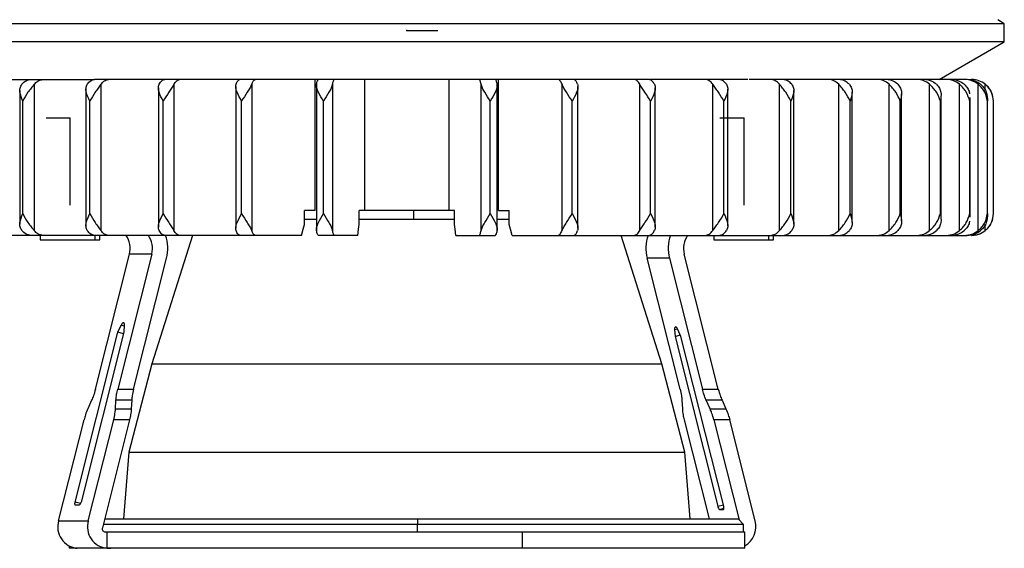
# Model space of a CAD drawing. Header units: millimetres. Extents: x -124 to 136, y -37 to 210.
# Tile 8 of 16: x 45 to 136, y -37 to 12. Entities that reach past the tile are written whole.
import ezdxf

# ---------------------------------------------------------------- set-up
doc = ezdxf.new("R2010")
doc.units = ezdxf.units.MM
doc.header["$PDSIZE"] = -1

msp = doc.modelspace()

# ---------------------------------------------------------------- linework, layer by layer
at = {"color": 7, "linetype": 'Continuous', "lineweight": 25}
for p, q in [((136.044, 11.749), (135.444, 12.123)), ((136.044, 11.749), (26.044, 11.749)), ((136.044, 10.087), (136.044, 11.749)), ((136.044, 10.087), (26.044, 10.087)), ((130.044, 6.623), (136.044, 10.087)), ((29.472, 6.623), (46.318, 6.623)), ((46.428, 6.623), (52.222, 6.623)), ((103.326, 6.623), (52.303, 6.623)), ((72.61, -5.427), (72.61, 6.623)), ((77.162, -5.427), (77.162, 6.623)), ((84.926, -5.427), (84.926, 6.623)), ((89.478, -5.427), (89.478, 6.623)), ((109.785, 6.623), (103.384, 6.623)), ((112.431, 6.623), (109.836, 6.623)), ((115.66, 6.623), (112.562, 6.623)), ((132.616, 6.623), (115.691, 6.623)), ((45.423, 5.593), (45.423, -6.696)), ((46.74, 6.18), (46.74, -7.284)), ((51.505, 5.733), (51.505, -6.837)), ((52.886, 6.18), (52.886, -7.284)), ((58.173, 5.862), (58.173, -6.966)), ((59.605, 6.18), (59.605, -7.284)), ((65.292, 5.968), (65.292, -7.072)), ((66.761, 6.18), (66.761, -7.284)), ((72.716, 6.183), (72.716, -7.286)), ((74.208, 6.18), (74.208, -7.284)), ((87.88, -7.284), (87.88, 6.18)), ((89.372, -7.287), (89.372, 6.183)), ((95.327, -7.284), (95.327, 6.18)), ((96.796, -7.072), (96.796, 5.968)), ((102.483, -7.284), (102.483, 6.18)), ((103.915, -6.966), (103.915, 5.862)), ((109.202, -7.284), (109.202, 6.18)), ((110.583, -6.836), (110.583, 5.733)), ((115.349, -7.284), (115.349, 6.18)), ((116.665, -6.696), (116.665, 5.593)), ((120.797, -7.284), (120.797, 6.18)), ((122.038, -6.557), (122.038, 5.454)), ((125.435, -7.284), (125.435, 6.18)), ((129.17, -7.284), (129.17, 6.18)), ((131.926, -7.284), (131.926, 6.18)), ((133.645, -7.284), (133.645, 6.18)), ((134.294, 5.621), (134.294, 6.18)), ((45.682, -5.727), (45.682, 4.623)), ((51.849, -5.727), (51.849, 4.623)), ((58.612, -5.727), (58.612, 4.623)), ((65.831, -5.727), (65.831, 4.623)), ((73.359, -5.727), (73.359, 4.623)), ((88.729, -5.727), (88.729, 4.623)), ((96.258, -5.727), (96.258, 4.623)), ((103.476, -5.727), (103.476, 4.623)), ((110.239, -5.727), (110.239, 4.623)), ((116.407, -5.727), (116.407, 4.623)), ((121.855, -5.727), (121.855, 4.623)), ((126.472, -5.727), (126.472, 4.623)), ((126.591, -6.396), (126.591, 5.292)), ((130.164, -5.727), (130.164, 4.623)), ((130.232, -6.228), (130.232, 5.124)), ((132.843, 4.954), (132.857, 4.623)), ((132.857, -5.727), (132.857, 4.623)), ((132.887, -6.058), (132.887, 4.954)), ((134.494, -5.727), (134.494, 4.623)), ((134.502, -5.89), (134.502, 4.786)), ((135.044, -5.727), (135.044, 4.623)), ((72.61, -5.427), (71.624, -5.427)), ((71.624, -6.727), (71.624, -5.427)), ((76.664, -6.727), (76.664, -5.427)), ((85.424, -5.427), (76.664, -5.427)), ((81.651, -5.427), (81.659, -6.227)), ((85.424, -6.727), (85.424, -5.427)), ((89.478, -5.427), (90.465, -5.427)), ((90.465, -6.727), (90.465, -5.427)), ((71.624, -6.227), (72.716, -6.227)), ((76.664, -6.227), (85.424, -6.227)), ((89.372, -6.227), (90.465, -6.227)), ((132.857, -5.727), (132.843, -6.058)), ((134.294, -7.284), (134.294, -6.724)), ((71.342, -7.727), (29.472, -7.727)), ((47.284, -7.727), (47.284, -8.127)), ((47.284, -8.127), (52.784, -8.127)), ((52.336, -8.127), (52.336, -7.727)), ((52.784, -8.127), (52.784, -7.727)), ((61.319, -7.727), (57.571, -19.548)), ((76.522, -7.727), (72.902, -7.727)), ((85.566, -7.727), (89.186, -7.727)), ((90.746, -7.727), (132.616, -7.727)), ((104.517, -19.548), (100.77, -7.727)), ((109.304, -7.727), (109.304, -8.127)), ((109.304, -8.127), (114.804, -8.127)), ((114.356, -8.127), (114.356, -7.727)), ((114.804, -8.127), (114.804, -7.727)), ((52.372, -21.891), (55.506, -9.445)), ((57.558, -9.445), (54.424, -21.891)), ((57.558, -9.445), (55.506, -9.445)), ((55.884, -21.891), (58.92, -9.833)), ((106.205, -21.891), (103.168, -9.833)), ((105.221, -9.833), (103.168, -9.833)), ((105.221, -9.833), (108.257, -21.891)), ((109.716, -21.891), (106.582, -9.445)), ((54.449, -16.633), (54.731, -16.004)), ((55.025, -16.088), (54.731, -16.004)), ((54.973, -15.765), (54.943, -15.756)), ((55.03, -16.004), (54.996, -16.633)), ((50.511, -32.271), (54.449, -16.633)), ((54.996, -16.633), (51.058, -32.271)), ((54.959, -16.779), (54.449, -16.633)), ((105.697, -16.392), (105.958, -16.318)), ((105.697, -16.392), (105.731, -17.021)), ((105.731, -17.021), (106.216, -16.883)), ((105.731, -17.021), (109.668, -32.659)), ((106.278, -17.021), (105.995, -16.392)), ((110.215, -32.659), (106.278, -17.021)), ((57.571, -19.548), (55.455, -27.693)), ((57.571, -19.548), (104.517, -19.548)), ((106.633, -27.693), (104.517, -19.548)), ((54.424, -21.891), (55.884, -21.891)), ((108.257, -21.891), (109.716, -21.891)), ((52.029, -22.891), (51.668, -23.695)), ((54.221, -23.695), (54.264, -22.891)), ((55.723, -22.891), (54.264, -22.891)), ((55.723, -22.891), (55.68, -23.695)), ((106.365, -22.891), (106.408, -23.695)), ((108.961, -23.695), (108.6, -22.891)), ((110.059, -22.891), (108.6, -22.891)), ((110.059, -22.891), (110.42, -23.695)), ((54.221, -23.695), (55.68, -23.695)), ((108.961, -23.695), (110.42, -23.695)), ((48.979, -34.009), (51.324, -24.695)), ((51.715, -34.009), (54.06, -24.695)), ((55.52, -24.695), (53.013, -34.649)), ((55.52, -24.695), (54.06, -24.695)), ((106.568, -24.695), (108.868, -33.827)), ((109.305, -24.695), (111.624, -33.907)), ((110.764, -24.695), (109.305, -24.695)), ((113.109, -34.009), (110.764, -24.695)), ((55.455, -27.693), (54.962, -33.827)), ((55.455, -27.693), (106.633, -27.693)), ((107.126, -33.827), (106.633, -27.693)), ((51.009, -32.413), (50.511, -32.271)), ((50.883, -32.56), (50.541, -32.56)), ((109.668, -32.659), (110.179, -32.513)), ((109.844, -32.949), (110.239, -32.836)), ((109.844, -32.949), (110.186, -32.949)), ((110.186, -32.949), (110.204, -32.944)), ((48.979, -34.009), (51.715, -34.009)), ((112.044, -34.327), (53.094, -34.327)), ((53.22, -33.827), (111.544, -33.827)), ((82.018, -33.827), (82.034, -34.327)), ((82.034, -35.027), (82.034, -34.327)), ((112.044, -34.327), (111.544, -33.827)), ((112.044, -35.027), (112.044, -34.327)), ((112.144, -35.027), (53.286, -35.027)), ((53.43, -35.027), (53.43, -36.524)), ((91.681, -36.527), (91.681, -35.027)), ((112.144, -36.527), (112.144, -35.027)), ((49.944, -36.311), (49.944, -36.527)), ((112.144, -36.527), (49.944, -36.527))]:
    msp.add_line(p, q, dxfattribs=at)
at = {"color": 7, "linetype": 'Continuous'}
for p, q in [((81.044, 11.123), (83.882, 11.123)), ((50.034, 3.073), (47.839, 3.073)), ((50.034, 3.073), (50.034, -4.953)), ((112.054, 3.073), (109.859, 3.073)), ((112.054, 3.073), (112.054, -4.953))]:
    msp.add_line(p, q, dxfattribs=at)
at = {"color": 7, "linetype": 'Continuous', "lineweight": 25, "flags": 128}
for points in [[(71.342, -7.727), (71.5, -7.167), (71.624, -6.727)], [(76.522, -7.727), (76.602, -7.167), (76.664, -6.727)], [(85.566, -7.727), (85.487, -7.167), (85.424, -6.727)], [(90.746, -7.727), (90.589, -7.167), (90.465, -6.727)], [(54.943, -15.756), (54.965, -15.76), (54.984, -15.773), (55, -15.794), (55.013, -15.823), (55.023, -15.859), (55.029, -15.901), (55.031, -15.95), (55.03, -16.004)], [(105.995, -16.392), (105.943, -16.29), (105.887, -16.211), (105.833, -16.161), (105.784, -16.144), (105.743, -16.161), (105.714, -16.211), (105.698, -16.29), (105.697, -16.392)], [(50.541, -32.56), (50.522, -32.555), (50.507, -32.538), (50.496, -32.512), (50.49, -32.476), (50.488, -32.432), (50.491, -32.382), (50.499, -32.327), (50.511, -32.271)], [(110.186, -32.949), (110.204, -32.943), (110.22, -32.927), (110.23, -32.9), (110.237, -32.864), (110.239, -32.82), (110.236, -32.77), (110.228, -32.715), (110.215, -32.659)]]:
    msp.add_lwpolyline(points, dxfattribs=at)
at = {"color": 7, "linetype": 'Continuous', "lineweight": 25}
for centre, radius, start, end in [((133.044, 4.623), 2, 360, 46.73371), ((133.044, -5.727), 2, 311.90113, 360), ((53.475, -8.926), 2.096, 345.68165, 34.89838), ((55.532, -8.925), 2.092, 345.63197, 34.94806), ((55.321, -8.927), 3.711, 345.8767, 18.87009), ((106.767, -8.927), 3.711, 161.12991, 194.1233), ((108.82, -8.927), 3.711, 161.12991, 194.1233), ((108.613, -8.926), 2.096, 145.10162, 194.31835), ((133.044, -5.727), 2, 270, 296.19161), ((55.09, -16.096), 0.37, 113.34551, 165.61481), ((50.678, -32.238), 0.381, 302.41407, 355.16466), ((110.048, -32.627), 0.381, 184.83534, 237.58593), ((50.887, -34.55), 1.983, 164.16961, 264.42521), ((53.623, -34.55), 1.983, 164.16961, 264.42521), ((111.133, -34.534), 2.044, 299.63033, 14.86515), ((53.298, -34.731), 0.296, 164.02181, 267.56528)]:
    msp.add_arc(centre, radius, start, end, dxfattribs=at)
for points, knots in [([(45.606, 6.18), (45.731, 6.308), (45.98, 6.563), (46.279, 6.603), (46.428, 6.623)], [0, 0, 0, 0, 0.5, 1, 1, 1, 1]), ([(46.74, 6.18), (46.848, 6.293), (47.094, 6.552), (47.394, 6.598), (47.562, 6.623)], [0, 0, 0, 0, 0.43833, 1, 1, 1, 1]), ([(51.624, 6.18), (51.727, 6.308), (51.933, 6.563), (52.179, 6.603), (52.303, 6.623)], [0, 0, 0, 0, 0.5, 1, 1, 1, 1]), ([(52.886, 6.18), (52.975, 6.293), (53.179, 6.552), (53.426, 6.598), (53.565, 6.623)], [0, 0, 0, 0, 0.43833, 1, 1, 1, 1]), ([(58.241, 6.18), (58.32, 6.308), (58.478, 6.563), (58.668, 6.603), (58.763, 6.623)], [0, 0, 0, 0, 0.5000001, 1, 1, 1, 1]), ([(59.605, 6.18), (59.674, 6.293), (59.831, 6.552), (60.02, 6.598), (60.127, 6.623)], [0, 0, 0, 0, 0.43833, 1, 1, 1, 1]), ([(65.322, 6.18), (65.376, 6.308), (65.483, 6.563), (65.612, 6.603), (65.676, 6.623)], [0, 0, 0, 0, 0.5, 1, 1, 1, 1]), ([(66.761, 6.18), (66.808, 6.293), (66.914, 6.552), (67.043, 6.598), (67.115, 6.623)], [0, 0, 0, 0, 0.4383299, 1, 1, 1, 1]), ([(72.723, 6.18), (72.751, 6.308), (72.805, 6.563), (72.87, 6.603), (72.902, 6.623)], [0, 0, 0, 0, 0.5, 1, 1, 1, 1]), ([(74.208, 6.18), (74.232, 6.293), (74.285, 6.552), (74.35, 6.598), (74.387, 6.623)], [0, 0, 0, 0, 0.43833, 1, 1, 1, 1]), ([(87.88, 6.18), (87.853, 6.308), (87.799, 6.563), (87.734, 6.603), (87.701, 6.623)], [0, 0, 0, 0, 0.5, 1, 1, 1, 1]), ([(89.365, 6.18), (89.341, 6.293), (89.288, 6.552), (89.223, 6.598), (89.186, 6.623)], [0, 0, 0, 0, 0.43833, 1, 1, 1, 1]), ([(95.327, 6.18), (95.273, 6.308), (95.166, 6.563), (95.037, 6.603), (94.973, 6.623)], [0, 0, 0, 0, 0.5, 1, 1, 1, 1]), ([(96.766, 6.18), (96.719, 6.293), (96.613, 6.552), (96.485, 6.598), (96.412, 6.623)], [0, 0, 0, 0, 0.43833, 1, 1, 1, 1]), ([(102.483, 6.18), (102.404, 6.308), (102.246, 6.563), (102.056, 6.603), (101.961, 6.623)], [0, 0, 0, 0, 0.5000001, 1, 1, 1, 1]), ([(103.847, 6.18), (103.779, 6.293), (103.622, 6.552), (103.432, 6.598), (103.326, 6.623)], [0, 0, 0, 0, 0.4383299, 1, 1, 1, 1]), ([(109.202, 6.18), (109.099, 6.308), (108.894, 6.563), (108.647, 6.603), (108.524, 6.623)], [0, 0, 0, 0, 0.5, 1, 1, 1, 1]), ([(110.464, 6.18), (110.375, 6.293), (110.171, 6.552), (109.924, 6.598), (109.785, 6.623)], [0, 0, 0, 0, 0.43833, 1, 1, 1, 1]), ([(115.349, 6.18), (115.224, 6.308), (114.975, 6.563), (114.676, 6.603), (114.526, 6.623)], [0, 0, 0, 0, 0.5, 1, 1, 1, 1]), ([(116.482, 6.18), (116.374, 6.293), (116.128, 6.552), (115.828, 6.598), (115.66, 6.623)], [0, 0, 0, 0, 0.43833, 1, 1, 1, 1]), ([(120.797, 6.18), (120.653, 6.308), (120.365, 6.563), (120.02, 6.603), (119.848, 6.623)], [0, 0, 0, 0, 0.5, 1, 1, 1, 1]), ([(121.779, 6.18), (121.654, 6.293), (121.37, 6.552), (121.024, 6.598), (120.83, 6.623)], [0, 0, 0, 0, 0.43833, 1, 1, 1, 1]), ([(125.435, 6.18), (125.275, 6.308), (124.955, 6.563), (124.571, 6.603), (124.379, 6.623)], [0, 0, 0, 0, 0.5, 1, 1, 1, 1]), ([(126.246, 6.18), (126.107, 6.293), (125.791, 6.552), (125.406, 6.598), (125.19, 6.623)], [0, 0, 0, 0, 0.43833, 1, 1, 1, 1]), ([(129.17, 6.18), (128.997, 6.308), (128.651, 6.563), (128.236, 6.603), (128.028, 6.623)], [0, 0, 0, 0, 0.5, 1, 1, 1, 1]), ([(129.794, 6.18), (129.643, 6.293), (129.301, 6.552), (128.885, 6.598), (128.652, 6.623)], [0, 0, 0, 0, 0.43833, 1, 1, 1, 1]), ([(131.926, 6.18), (131.743, 6.308), (131.378, 6.563), (130.94, 6.603), (130.721, 6.623)], [0, 0, 0, 0, 0.5000001, 1, 1, 1, 1]), ([(132.348, 6.18), (132.19, 6.293), (131.829, 6.552), (131.39, 6.598), (131.144, 6.623)], [0, 0, 0, 0, 0.43833, 1, 1, 1, 1]), ([(133.645, 6.18), (133.457, 6.308), (133.08, 6.563), (132.629, 6.603), (132.403, 6.623)], [0, 0, 0, 0, 0.5, 1, 1, 1, 1]), ([(133.859, 6.18), (133.695, 6.293), (133.323, 6.552), (132.87, 6.598), (132.616, 6.623)], [0, 0, 0, 0, 0.43833, 1, 1, 1, 1]), ([(134.294, 6.18), (134.104, 6.308), (133.723, 6.563), (133.267, 6.603), (133.039, 6.623)], [0, 0, 0, 0, 0.5, 1, 1, 1, 1]), ([(45.682, 4.623), (45.574, 4.901), (45.413, 5.318), (45.414, 5.845), (45.542, 6.068), (45.606, 6.18)], [0, 0, 0, 0, 0.498883, 0.749389, 1, 1, 1, 1]), ([(46.74, 6.18), (46.647, 6.068), (46.463, 5.845), (46.058, 5.318), (45.832, 4.901), (45.682, 4.623)], [0, 0, 0, 0, 0.250861, 0.501307, 1, 1, 1, 1]), ([(51.849, 4.623), (51.724, 4.901), (51.535, 5.318), (51.478, 5.845), (51.575, 6.068), (51.624, 6.18)], [0, 0, 0, 0, 0.498883, 0.749389, 1, 1, 1, 1]), ([(52.886, 6.18), (52.806, 6.068), (52.646, 5.845), (52.253, 5.318), (52.011, 4.901), (51.849, 4.623)], [0, 0, 0, 0, 0.250861, 0.501307, 1, 1, 1, 1]), ([(58.612, 4.623), (58.47, 4.901), (58.258, 5.318), (58.143, 5.845), (58.208, 6.068), (58.241, 6.18)], [0, 0, 0, 0, 0.4988829, 0.7493889, 1, 1, 1, 1]), ([(59.605, 6.18), (59.539, 6.068), (59.406, 5.845), (59.034, 5.318), (58.78, 4.901), (58.612, 4.623)], [0, 0, 0, 0, 0.2508613, 0.5013074, 1, 1, 1, 1]), ([(65.831, 4.623), (65.676, 4.901), (65.444, 5.318), (65.275, 5.845), (65.306, 6.068), (65.322, 6.18)], [0, 0, 0, 0, 0.498883, 0.749389, 1, 1, 1, 1]), ([(66.761, 6.18), (66.71, 6.068), (66.607, 5.845), (66.263, 5.318), (66.003, 4.901), (65.831, 4.623)], [0, 0, 0, 0, 0.2508614, 0.5013074, 1, 1, 1, 1]), ([(73.359, 4.623), (73.195, 4.901), (72.948, 5.318), (72.728, 5.845), (72.725, 6.068), (72.723, 6.18)], [0, 0, 0, 0, 0.498883, 0.749389, 1, 1, 1, 1]), ([(74.208, 6.18), (74.173, 6.068), (74.102, 5.845), (73.793, 5.318), (73.532, 4.901), (73.359, 4.623)], [0, 0, 0, 0, 0.250861, 0.501307, 1, 1, 1, 1]), ([(88.729, 4.623), (88.556, 4.901), (88.295, 5.318), (87.986, 5.845), (87.915, 6.068), (87.88, 6.18)], [0, 0, 0, 0, 0.498883, 0.749389, 1, 1, 1, 1]), ([(89.365, 6.18), (89.363, 6.068), (89.36, 5.845), (89.14, 5.318), (88.893, 4.901), (88.729, 4.623)], [0, 0, 0, 0, 0.250861, 0.501307, 1, 1, 1, 1]), ([(96.258, 4.623), (96.085, 4.901), (95.825, 5.318), (95.481, 5.845), (95.378, 6.068), (95.327, 6.18)], [0, 0, 0, 0, 0.4988829, 0.7493889, 1, 1, 1, 1]), ([(96.766, 6.18), (96.782, 6.068), (96.813, 5.845), (96.644, 5.318), (96.412, 4.901), (96.258, 4.623)], [0, 0, 0, 0, 0.2508614, 0.5013074, 1, 1, 1, 1]), ([(103.476, 4.623), (103.308, 4.901), (103.054, 5.318), (102.682, 5.845), (102.549, 6.068), (102.483, 6.18)], [0, 0, 0, 0, 0.498883, 0.749389, 1, 1, 1, 1]), ([(103.847, 6.18), (103.88, 6.068), (103.945, 5.845), (103.83, 5.318), (103.618, 4.901), (103.476, 4.623)], [0, 0, 0, 0, 0.250861, 0.501307, 1, 1, 1, 1]), ([(110.239, 4.623), (110.078, 4.901), (109.835, 5.318), (109.442, 5.845), (109.282, 6.068), (109.202, 6.18)], [0, 0, 0, 0, 0.498883, 0.749389, 1, 1, 1, 1]), ([(110.464, 6.18), (110.513, 6.068), (110.611, 5.845), (110.553, 5.318), (110.364, 4.901), (110.239, 4.623)], [0, 0, 0, 0, 0.250861, 0.501307, 1, 1, 1, 1]), ([(116.407, 4.623), (116.256, 4.901), (116.03, 5.318), (115.625, 5.845), (115.441, 6.068), (115.349, 6.18)], [0, 0, 0, 0, 0.498883, 0.749389, 1, 1, 1, 1]), ([(116.482, 6.18), (116.546, 6.068), (116.674, 5.845), (116.675, 5.318), (116.514, 4.901), (116.407, 4.623)], [0, 0, 0, 0, 0.250861, 0.501307, 1, 1, 1, 1]), ([(121.855, 4.623), (121.718, 4.901), (121.513, 5.318), (121.103, 5.845), (120.899, 6.068), (120.797, 6.18)], [0, 0, 0, 0, 0.498883, 0.749389, 1, 1, 1, 1]), ([(121.779, 6.18), (121.857, 6.068), (122.013, 5.845), (122.072, 5.318), (121.941, 4.901), (121.855, 4.623)], [0, 0, 0, 0, 0.250861, 0.501307, 1, 1, 1, 1]), ([(126.472, 4.623), (126.352, 4.901), (126.172, 5.318), (125.766, 5.845), (125.546, 6.068), (125.435, 6.18)], [0, 0, 0, 0, 0.4988829, 0.7493889, 1, 1, 1, 1]), ([(126.246, 6.18), (126.337, 6.068), (126.517, 5.845), (126.633, 5.318), (126.536, 4.901), (126.472, 4.623)], [0, 0, 0, 0, 0.250861, 0.501307, 1, 1, 1, 1]), ([(130.164, 4.623), (130.064, 4.901), (129.912, 5.318), (129.519, 5.845), (129.287, 6.068), (129.17, 6.18)], [0, 0, 0, 0, 0.498883, 0.749389, 1, 1, 1, 1]), ([(129.794, 6.18), (129.894, 6.068), (130.096, 5.845), (130.267, 5.318), (130.205, 4.901), (130.164, 4.623)], [0, 0, 0, 0, 0.250861, 0.501307, 1, 1, 1, 1]), ([(132.857, 4.623), (132.777, 4.901), (132.658, 5.318), (132.285, 5.845), (132.045, 6.068), (131.926, 6.18)], [0, 0, 0, 0, 0.4988829, 0.7493889, 1, 1, 1, 1]), ([(132.348, 6.18), (132.455, 6.068), (132.669, 5.844), (132.828, 5.538), (132.828, 5.352), (132.828, 5.304)], [0, 0, 0, 0, 0.427022, 0.853336, 1, 1, 1, 1]), ([(134.494, 4.623), (134.438, 4.901), (134.353, 5.318), (134.007, 5.845), (133.766, 6.068), (133.645, 6.18)], [0, 0, 0, 0, 0.498883, 0.749389, 1, 1, 1, 1]), ([(133.859, 6.18), (133.974, 6.068), (134.205, 5.845), (134.474, 5.318), (134.486, 4.901), (134.494, 4.623)], [0, 0, 0, 0, 0.250861, 0.501307, 1, 1, 1, 1]), ([(135.044, 4.623), (135.011, 4.901), (134.962, 5.318), (134.652, 5.845), (134.413, 6.068), (134.294, 6.18)], [0, 0, 0, 0, 0.498883, 0.749389, 1, 1, 1, 1]), ([(45.606, -7.284), (45.542, -7.172), (45.414, -6.949), (45.413, -6.422), (45.574, -6.005), (45.682, -5.727)], [0, 0, 0, 0, 0.250861, 0.501307, 1, 1, 1, 1]), ([(45.682, -5.727), (45.832, -6.005), (46.058, -6.422), (46.463, -6.949), (46.647, -7.172), (46.74, -7.284)], [0, 0, 0, 0, 0.498883, 0.749389, 1, 1, 1, 1]), ([(51.624, -7.284), (51.575, -7.172), (51.477, -6.949), (51.535, -6.422), (51.724, -6.005), (51.849, -5.727)], [0, 0, 0, 0, 0.2508611, 0.5013073, 1, 1, 1, 1]), ([(51.849, -5.727), (52.011, -6.005), (52.253, -6.422), (52.646, -6.949), (52.806, -7.172), (52.886, -7.284)], [0, 0, 0, 0, 0.4988829, 0.7493889, 1, 1, 1, 1]), ([(58.241, -7.284), (58.208, -7.172), (58.143, -6.949), (58.258, -6.422), (58.47, -6.005), (58.612, -5.727)], [0, 0, 0, 0, 0.250861, 0.501307, 1, 1, 1, 1]), ([(58.612, -5.727), (58.78, -6.005), (59.034, -6.422), (59.406, -6.949), (59.539, -7.172), (59.605, -7.284)], [0, 0, 0, 0, 0.498883, 0.749389, 1, 1, 1, 1]), ([(65.322, -7.284), (65.306, -7.172), (65.275, -6.949), (65.444, -6.422), (65.676, -6.005), (65.831, -5.727)], [0, 0, 0, 0, 0.2508614, 0.5013074, 1, 1, 1, 1]), ([(65.831, -5.727), (66.003, -6.005), (66.263, -6.422), (66.607, -6.949), (66.71, -7.172), (66.761, -7.284)], [0, 0, 0, 0, 0.498883, 0.749389, 1, 1, 1, 1]), ([(72.723, -7.284), (72.725, -7.172), (72.728, -6.949), (72.949, -6.422), (73.195, -6.005), (73.359, -5.727)], [0, 0, 0, 0, 0.2508614, 0.5013074, 1, 1, 1, 1]), ([(73.359, -5.727), (73.533, -6.005), (73.793, -6.422), (74.102, -6.949), (74.173, -7.172), (74.208, -7.284)], [0, 0, 0, 0, 0.498883, 0.749389, 1, 1, 1, 1]), ([(87.88, -7.284), (87.915, -7.172), (87.986, -6.949), (88.295, -6.422), (88.556, -6.005), (88.729, -5.727)], [0, 0, 0, 0, 0.250861, 0.501307, 1, 1, 1, 1]), ([(88.729, -5.727), (88.893, -6.005), (89.14, -6.422), (89.361, -6.949), (89.363, -7.172), (89.365, -7.284)], [0, 0, 0, 0, 0.498883, 0.749389, 1, 1, 1, 1]), ([(95.327, -7.284), (95.378, -7.172), (95.481, -6.949), (95.825, -6.422), (96.085, -6.005), (96.258, -5.727)], [0, 0, 0, 0, 0.250861, 0.501307, 1, 1, 1, 1]), ([(96.258, -5.727), (96.412, -6.005), (96.644, -6.422), (96.813, -6.949), (96.782, -7.172), (96.766, -7.284)], [0, 0, 0, 0, 0.498883, 0.749389, 1, 1, 1, 1]), ([(102.483, -7.284), (102.549, -7.172), (102.682, -6.949), (103.054, -6.422), (103.308, -6.005), (103.476, -5.727)], [0, 0, 0, 0, 0.250861, 0.501307, 1, 1, 1, 1]), ([(103.476, -5.727), (103.618, -6.005), (103.831, -6.422), (103.945, -6.949), (103.88, -7.172), (103.847, -7.284)], [0, 0, 0, 0, 0.4988829, 0.7493889, 1, 1, 1, 1]), ([(109.202, -7.284), (109.282, -7.172), (109.443, -6.949), (109.836, -6.422), (110.078, -6.005), (110.239, -5.727)], [0, 0, 0, 0, 0.2508611, 0.5013073, 1, 1, 1, 1]), ([(110.239, -5.727), (110.364, -6.005), (110.553, -6.422), (110.611, -6.949), (110.513, -7.172), (110.464, -7.284)], [0, 0, 0, 0, 0.498883, 0.749389, 1, 1, 1, 1]), ([(115.349, -7.284), (115.441, -7.172), (115.625, -6.949), (116.031, -6.422), (116.256, -6.005), (116.407, -5.727)], [0, 0, 0, 0, 0.250861, 0.501307, 1, 1, 1, 1]), ([(116.407, -5.727), (116.514, -6.005), (116.675, -6.422), (116.674, -6.949), (116.546, -7.172), (116.482, -7.284)], [0, 0, 0, 0, 0.498883, 0.749389, 1, 1, 1, 1]), ([(120.797, -7.284), (120.899, -7.172), (121.103, -6.949), (121.513, -6.422), (121.718, -6.005), (121.855, -5.727)], [0, 0, 0, 0, 0.250861, 0.501307, 1, 1, 1, 1]), ([(121.855, -5.727), (121.941, -6.005), (122.072, -6.422), (122.013, -6.949), (121.857, -7.172), (121.779, -7.284)], [0, 0, 0, 0, 0.498883, 0.749389, 1, 1, 1, 1]), ([(125.435, -7.284), (125.546, -7.172), (125.766, -6.949), (126.172, -6.422), (126.352, -6.005), (126.472, -5.727)], [0, 0, 0, 0, 0.250861, 0.501307, 1, 1, 1, 1]), ([(126.472, -5.727), (126.536, -6.005), (126.633, -6.422), (126.517, -6.949), (126.337, -7.172), (126.246, -7.284)], [0, 0, 0, 0, 0.498883, 0.749389, 1, 1, 1, 1]), ([(129.17, -7.284), (129.287, -7.172), (129.519, -6.949), (129.913, -6.422), (130.064, -6.005), (130.164, -5.727)], [0, 0, 0, 0, 0.2508613, 0.5013074, 1, 1, 1, 1]), ([(130.164, -5.727), (130.205, -6.005), (130.267, -6.422), (130.096, -6.949), (129.894, -7.172), (129.794, -7.284)], [0, 0, 0, 0, 0.4988829, 0.7493889, 1, 1, 1, 1]), ([(131.926, -7.284), (132.045, -7.172), (132.285, -6.949), (132.658, -6.422), (132.777, -6.005), (132.857, -5.727)], [0, 0, 0, 0, 0.250861, 0.501307, 1, 1, 1, 1]), ([(133.645, -7.284), (133.766, -7.172), (134.007, -6.949), (134.353, -6.422), (134.438, -6.005), (134.494, -5.727)], [0, 0, 0, 0, 0.250861, 0.501307, 1, 1, 1, 1]), ([(134.494, -5.727), (134.486, -6.005), (134.474, -6.422), (134.205, -6.949), (133.974, -7.172), (133.859, -7.284)], [0, 0, 0, 0, 0.4988829, 0.7493889, 1, 1, 1, 1]), ([(134.294, -7.284), (134.413, -7.172), (134.652, -6.949), (134.962, -6.422), (135.011, -6.005), (135.044, -5.727)], [0, 0, 0, 0, 0.250861, 0.501307, 1, 1, 1, 1]), ([(132.828, -6.408), (132.828, -6.456), (132.828, -6.642), (132.669, -6.948), (132.455, -7.172), (132.348, -7.284)], [0, 0, 0, 0, 0.147, 0.573411, 1, 1, 1, 1]), ([(46.428, -7.727), (46.279, -7.707), (45.98, -7.667), (45.731, -7.412), (45.606, -7.284)], [0, 0, 0, 0, 0.49896, 1, 1, 1, 1]), ([(47.562, -7.727), (47.394, -7.701), (47.094, -7.656), (46.848, -7.397), (46.74, -7.284)], [0, 0, 0, 0, 0.56167, 1, 1, 1, 1]), ([(52.303, -7.727), (52.18, -7.707), (51.933, -7.667), (51.727, -7.412), (51.624, -7.284)], [0, 0, 0, 0, 0.49896, 1, 1, 1, 1]), ([(53.565, -7.727), (53.426, -7.701), (53.179, -7.656), (52.975, -7.397), (52.886, -7.284)], [0, 0, 0, 0, 0.56167, 1, 1, 1, 1]), ([(58.763, -7.727), (58.668, -7.707), (58.478, -7.667), (58.32, -7.412), (58.241, -7.284)], [0, 0, 0, 0, 0.49896, 1, 1, 1, 1]), ([(60.127, -7.727), (60.02, -7.701), (59.831, -7.656), (59.674, -7.397), (59.605, -7.284)], [0, 0, 0, 0, 0.56167, 1, 1, 1, 1]), ([(65.676, -7.727), (65.612, -7.707), (65.483, -7.667), (65.376, -7.412), (65.322, -7.284)], [0, 0, 0, 0, 0.49896, 1, 1, 1, 1]), ([(67.115, -7.727), (67.043, -7.701), (66.914, -7.656), (66.808, -7.397), (66.761, -7.284)], [0, 0, 0, 0, 0.56167, 1, 1, 1, 1]), ([(72.902, -7.727), (72.87, -7.707), (72.805, -7.667), (72.751, -7.412), (72.723, -7.284)], [0, 0, 0, 0, 0.49896, 1, 1, 1, 1]), ([(74.387, -7.727), (74.35, -7.701), (74.285, -7.656), (74.232, -7.397), (74.208, -7.284)], [0, 0, 0, 0, 0.56167, 1, 1, 1, 1]), ([(87.701, -7.727), (87.734, -7.707), (87.799, -7.667), (87.853, -7.412), (87.88, -7.284)], [0, 0, 0, 0, 0.49896, 1, 1, 1, 1]), ([(89.186, -7.727), (89.223, -7.701), (89.288, -7.656), (89.341, -7.397), (89.365, -7.284)], [0, 0, 0, 0, 0.56167, 1, 1, 1, 1]), ([(94.973, -7.727), (95.037, -7.707), (95.166, -7.667), (95.273, -7.412), (95.327, -7.284)], [0, 0, 0, 0, 0.49896, 1, 1, 1, 1]), ([(96.412, -7.727), (96.485, -7.701), (96.613, -7.656), (96.719, -7.397), (96.766, -7.284)], [0, 0, 0, 0, 0.56167, 1, 1, 1, 1]), ([(101.961, -7.727), (102.056, -7.707), (102.245, -7.667), (102.403, -7.412), (102.483, -7.284)], [0, 0, 0, 0, 0.49896, 1, 1, 1, 1]), ([(103.326, -7.727), (103.432, -7.701), (103.622, -7.656), (103.779, -7.397), (103.847, -7.284)], [0, 0, 0, 0, 0.56167, 1, 1, 1, 1]), ([(108.524, -7.727), (108.647, -7.707), (108.893, -7.667), (109.099, -7.412), (109.202, -7.284)], [0, 0, 0, 0, 0.49896, 1, 1, 1, 1]), ([(109.785, -7.727), (109.924, -7.701), (110.171, -7.656), (110.375, -7.397), (110.464, -7.284)], [0, 0, 0, 0, 0.56167, 1, 1, 1, 1]), ([(114.526, -7.727), (114.676, -7.707), (114.974, -7.667), (115.224, -7.412), (115.349, -7.284)], [0, 0, 0, 0, 0.49896, 1, 1, 1, 1]), ([(115.66, -7.727), (115.828, -7.701), (116.128, -7.656), (116.374, -7.397), (116.482, -7.284)], [0, 0, 0, 0, 0.56167, 1, 1, 1, 1]), ([(119.848, -7.727), (120.02, -7.707), (120.365, -7.667), (120.652, -7.412), (120.797, -7.284)], [0, 0, 0, 0, 0.49896, 1, 1, 1, 1]), ([(120.83, -7.727), (121.024, -7.701), (121.37, -7.656), (121.654, -7.397), (121.779, -7.284)], [0, 0, 0, 0, 0.56167, 1, 1, 1, 1]), ([(124.379, -7.727), (124.571, -7.707), (124.955, -7.667), (125.275, -7.412), (125.435, -7.284)], [0, 0, 0, 0, 0.49896, 1, 1, 1, 1]), ([(125.19, -7.727), (125.406, -7.701), (125.791, -7.656), (126.107, -7.397), (126.246, -7.284)], [0, 0, 0, 0, 0.56167, 1, 1, 1, 1]), ([(128.028, -7.727), (128.236, -7.707), (128.651, -7.667), (128.997, -7.412), (129.17, -7.284)], [0, 0, 0, 0, 0.49896, 1, 1, 1, 1]), ([(128.652, -7.727), (128.885, -7.701), (129.301, -7.656), (129.643, -7.397), (129.794, -7.284)], [0, 0, 0, 0, 0.56167, 1, 1, 1, 1]), ([(130.721, -7.727), (130.94, -7.707), (131.378, -7.667), (131.743, -7.412), (131.926, -7.284)], [0, 0, 0, 0, 0.49896, 1, 1, 1, 1]), ([(131.144, -7.727), (131.39, -7.701), (131.829, -7.656), (132.19, -7.397), (132.348, -7.284)], [0, 0, 0, 0, 0.56167, 1, 1, 1, 1]), ([(132.403, -7.727), (132.628, -7.707), (133.08, -7.667), (133.457, -7.412), (133.645, -7.284)], [0, 0, 0, 0, 0.49896, 1, 1, 1, 1]), ([(132.616, -7.727), (132.87, -7.701), (133.323, -7.656), (133.695, -7.397), (133.859, -7.284)], [0, 0, 0, 0, 0.56167, 1, 1, 1, 1]), ([(133.039, -7.727), (133.267, -7.707), (133.723, -7.667), (134.104, -7.412), (134.294, -7.284)], [0, 0, 0, 0, 0.500001, 1, 1, 1, 1]), ([(52.372, -21.891), (52.318, -22.087), (52.221, -22.438), (52.087, -22.753), (52.029, -22.891)], [0, 0, 0, 0, 0.561132, 1, 1, 1, 1]), ([(54.264, -22.891), (54.28, -22.713), (54.308, -22.395), (54.389, -22.045), (54.424, -21.891)], [0, 0, 0, 0, 0.558986, 1, 1, 1, 1]), ([(55.884, -21.891), (55.839, -22.087), (55.76, -22.438), (55.735, -22.753), (55.723, -22.891)], [0, 0, 0, 0, 0.561132, 1, 1, 1, 1]), ([(106.205, -21.891), (106.249, -22.087), (106.328, -22.438), (106.354, -22.753), (106.365, -22.891)], [0, 0, 0, 0, 0.561132, 1, 1, 1, 1]), ([(108.6, -22.891), (108.526, -22.713), (108.394, -22.395), (108.299, -22.045), (108.257, -21.891)], [0, 0, 0, 0, 0.558986, 1, 1, 1, 1]), ([(109.716, -21.891), (109.77, -22.087), (109.867, -22.438), (110.001, -22.753), (110.059, -22.891)], [0, 0, 0, 0, 0.561132, 1, 1, 1, 1]), ([(51.668, -23.695), (51.594, -23.873), (51.461, -24.191), (51.366, -24.541), (51.324, -24.695)], [0, 0, 0, 0, 0.558986, 1, 1, 1, 1]), ([(54.06, -24.695), (54.105, -24.498), (54.184, -24.148), (54.209, -23.833), (54.221, -23.695)], [0, 0, 0, 0, 0.561132, 1, 1, 1, 1]), ([(55.68, -23.695), (55.664, -23.873), (55.636, -24.191), (55.555, -24.541), (55.52, -24.695)], [0, 0, 0, 0, 0.558986, 1, 1, 1, 1]), ([(106.408, -23.695), (106.424, -23.873), (106.452, -24.191), (106.533, -24.541), (106.568, -24.695)], [0, 0, 0, 0, 0.558986, 1, 1, 1, 1]), ([(109.305, -24.695), (109.25, -24.498), (109.153, -24.148), (109.02, -23.833), (108.961, -23.695)], [0, 0, 0, 0, 0.561132, 1, 1, 1, 1]), ([(110.42, -23.695), (110.495, -23.873), (110.627, -24.191), (110.722, -24.541), (110.764, -24.695)], [0, 0, 0, 0, 0.558986, 1, 1, 1, 1]), ([(50.538, -36.527), (50.566, -36.527), (50.616, -36.526), (50.67, -36.525), (50.694, -36.524)], [0, 0, 0, 0, 0.56, 1, 1, 1, 1]), ([(53.43, -36.524), (53.496, -36.525), (53.613, -36.527), (53.734, -36.527), (53.787, -36.527)], [0, 0, 0, 0, 0.56, 1, 1, 1, 1])]:
    msp.add_open_spline(points, degree=3, knots=knots, dxfattribs=at)
at = {"color": 7, "linetype": 'Continuous'}
for p in [(81.044, 11.123), (50.034, 3.073), (112.054, 3.073)]:
    msp.add_point(p, dxfattribs=at)

doc.saveas('drawing.dxf')
